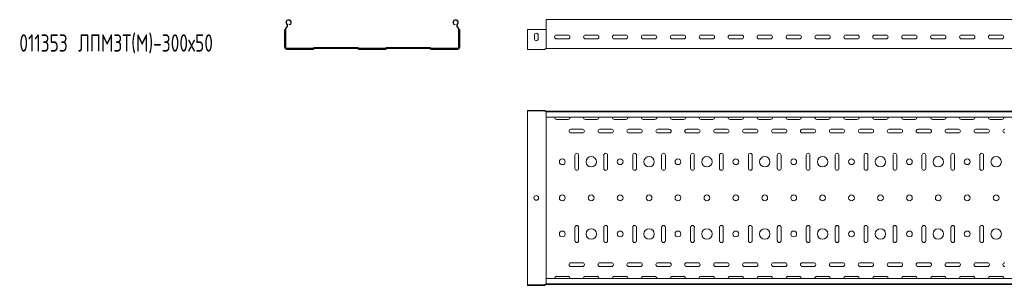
# Model space of a CAD drawing. Header units: millimetres. Extents: x -583 to 2827, y -4183 to -259.
# Tile 2 of 7: x -582 to 1121, y -2874 to -2414. Entities that reach past the tile are written whole.
import ezdxf

# ---------------------------------------------------------------- set-up
doc = ezdxf.new("R2010")
doc.units = ezdxf.units.MM
doc.styles.add('SLDTEXTSTYLE0', font='TXT', dxfattribs={"width": 0.7, "bigfont": 'bigfont'})

msp = doc.modelspace()

# ---------------------------------------------------------------- linework, layer by layer
at = {"color": 7, "linetype": 'Continuous', "lineweight": 15}
for p, q in [((2796.5, -2414), (328.5, -2414)), ((328.5, -2421.5), (328.5, -2414)), ((-123.1, -2431.3), (-123.6, -2431.3)), ((-123.6, -2462.2), (-123.6, -2431.3)), ((-122.6, -2431.3), (-123.1, -2431.3)), ((-122.2, -2431.3), (-122.6, -2431.3)), ((-122.2, -2462.2), (-122.2, -2431.3)), ((-121.5, -2462.2), (-121.5, -2431.3)), ((-120.6, -2427.2), (-120.2, -2426.8)), ((-120.1, -2427.6), (-119.7, -2427.3)), ((-115.4, -2423), (-115.6, -2422.3)), ((170.9, -2423), (171.1, -2422.3)), ((175.3, -2427.3), (175.6, -2427.6)), ((175.8, -2426.8), (176.1, -2427.2)), ((177.1, -2431.3), (177.1, -2462.2)), ((177.8, -2431.3), (177.8, -2462.2)), ((177.8, -2431.3), (178.1, -2431.3)), ((178.1, -2431.3), (178.7, -2431.3)), ((178.7, -2431.3), (179.2, -2431.3)), ((179.2, -2431.3), (179.2, -2462.2)), ((325.8, -2431.3), (296.5, -2431.3)), ((296.5, -2462.2), (296.5, -2431.3)), ((327, -2431.3), (325.8, -2431.3)), ((327.5, -2431.3), (327, -2431.3)), ((328.3, -2431.3), (327.5, -2431.3)), ((328.5, -2431.3), (328.3, -2431.3)), ((328.5, -2426.8), (328.5, -2421.5)), ((328.5, -2427.2), (328.5, -2426.8)), ((328.5, -2431.3), (328.5, -2427.2)), ((328.5, -2462.2), (328.5, -2431.3)), ((308.2, -2440.8), (308.2, -2447.3)), ((314.7, -2447.3), (314.7, -2440.8)), ((366.5, -2440.8), (346.5, -2440.8)), ((346.5, -2447.3), (366.5, -2447.3)), ((416.5, -2440.8), (396.5, -2440.8)), ((396.5, -2447.3), (416.5, -2447.3)), ((466.5, -2440.8), (446.5, -2440.8)), ((446.5, -2447.3), (466.5, -2447.3)), ((516.5, -2440.8), (496.5, -2440.8)), ((496.5, -2447.3), (516.5, -2447.3)), ((566.5, -2440.8), (546.5, -2440.8)), ((546.5, -2447.3), (566.5, -2447.3)), ((616.5, -2440.8), (596.5, -2440.8)), ((596.5, -2447.3), (616.5, -2447.3)), ((666.5, -2440.8), (646.5, -2440.8)), ((646.5, -2447.3), (666.5, -2447.3)), ((716.5, -2440.8), (696.5, -2440.8)), ((696.5, -2447.3), (716.5, -2447.3)), ((766.5, -2440.8), (746.5, -2440.8)), ((746.5, -2447.3), (766.5, -2447.3)), ((816.5, -2440.8), (796.5, -2440.8)), ((796.5, -2447.3), (816.5, -2447.3)), ((866.5, -2440.8), (846.5, -2440.8)), ((846.5, -2447.3), (866.5, -2447.3)), ((916.5, -2440.8), (896.5, -2440.8)), ((896.5, -2447.3), (916.5, -2447.3)), ((966.5, -2440.8), (946.5, -2440.8)), ((946.5, -2447.3), (966.5, -2447.3)), ((1016.5, -2440.8), (996.5, -2440.8)), ((996.5, -2447.3), (1016.5, -2447.3)), ((1066.5, -2440.8), (1046.5, -2440.8)), ((1046.5, -2447.3), (1066.5, -2447.3)), ((1116.5, -2440.8), (1096.5, -2440.8)), ((1096.5, -2447.3), (1116.5, -2447.3)), ((-74.3, -2463.3), (-120.4, -2463.3)), ((-74.3, -2464), (-120.4, -2464)), ((-74.3, -2465.4), (-120.4, -2465.4)), ((-73.2, -2462.8), (-73.3, -2462.9)), ((-72.7, -2463.3), (-72.8, -2463.4)), ((-71.7, -2464.3), (-71.8, -2464.4)), ((2.2, -2462.1), (-71.6, -2462.1)), ((2.2, -2462.8), (-71.6, -2462.8)), ((2.2, -2464.2), (-71.6, -2464.2)), ((-46.2, -2463.8), (-53.2, -2463.8)), ((-23.2, -2463.8), (-46.2, -2463.8)), ((-16.3, -2463.8), (-23.2, -2463.8)), ((2.3, -2464.4), (2.2, -2464.3)), ((3.3, -2463.4), (3.2, -2463.3)), ((3.8, -2462.9), (3.7, -2462.8)), ((50.7, -2463.3), (4.9, -2463.3)), ((50.7, -2464), (4.9, -2464)), ((50.7, -2465.4), (4.9, -2465.4)), ((51.8, -2462.8), (51.7, -2462.9)), ((52.3, -2463.3), (52.2, -2463.4)), ((53.3, -2464.3), (53.2, -2464.4)), ((127.2, -2462.1), (53.4, -2462.1)), ((127.2, -2462.8), (53.4, -2462.8)), ((127.2, -2464.2), (53.4, -2464.2)), ((78.8, -2463.8), (71.8, -2463.8)), ((101.8, -2463.8), (78.8, -2463.8)), ((108.7, -2463.8), (101.8, -2463.8)), ((127.3, -2464.4), (127.2, -2464.3)), ((128.3, -2463.4), (128.2, -2463.3)), ((128.8, -2462.9), (128.7, -2462.8)), ((176, -2463.3), (129.9, -2463.3)), ((176, -2464), (129.9, -2464)), ((176, -2465.4), (129.9, -2465.4)), ((296.5, -2465.4), (296.5, -2462.2)), ((325.8, -2465.4), (296.5, -2465.4)), ((327.5, -2464.4), (327, -2464.9)), ((328.5, -2464), (328.3, -2464)), ((328.5, -2464), (328.5, -2462.2)), ((328.5, -2464), (2796.5, -2464)), ((296.5, -2571.8), (296.5, -2571.1)), ((325.8, -2571.1), (296.5, -2571.1)), ((325.8, -2571.8), (296.5, -2571.8)), ((296.5, -2571.8), (296.5, -2574.3)), ((296.5, -2574.3), (296.5, -2620.4)), ((326.9, -2572.6), (326.5, -2572.1)), ((327.5, -2572.1), (327, -2571.6)), ((328.5, -2572.5), (328.3, -2572.5)), ((328.5, -2573.2), (328.3, -2573.2)), ((328.5, -2573.6), (328.5, -2572.5)), ((328.5, -2572.5), (2796.5, -2572.5)), ((2796.5, -2573.6), (328.5, -2573.6)), ((328.5, -2582.7), (328.5, -2573.6)), ((328.5, -2582.7), (2796.5, -2582.7)), ((328.5, -2582.7), (328.5, -2620.4)), ((366.5, -2586.6), (346.5, -2586.6)), ((416.5, -2586.6), (396.5, -2586.6)), ((466.5, -2586.6), (446.5, -2586.6)), ((516.5, -2586.6), (496.5, -2586.6)), ((566.5, -2586.6), (546.5, -2586.6)), ((616.5, -2586.6), (596.5, -2586.6)), ((666.5, -2586.6), (646.5, -2586.6)), ((716.5, -2586.6), (696.5, -2586.6)), ((766.5, -2586.6), (746.5, -2586.6)), ((816.5, -2586.6), (796.5, -2586.6)), ((866.5, -2586.6), (846.5, -2586.6)), ((916.5, -2586.6), (896.5, -2586.6)), ((966.5, -2586.6), (946.5, -2586.6)), ((1016.5, -2586.6), (996.5, -2586.6)), ((1066.5, -2586.6), (1046.5, -2586.6)), ((1116.5, -2586.6), (1096.5, -2586.6)), ((371.5, -2603.6), (391.5, -2603.6)), ((421.5, -2603.6), (441.5, -2603.6)), ((471.5, -2603.6), (491.5, -2603.6)), ((521.5, -2603.6), (541.5, -2603.6)), ((571.5, -2603.6), (591.5, -2603.6)), ((621.5, -2603.6), (641.5, -2603.6)), ((671.5, -2603.6), (691.5, -2603.6)), ((721.5, -2603.6), (741.5, -2603.6)), ((771.5, -2603.6), (791.5, -2603.6)), ((821.5, -2603.6), (841.5, -2603.6)), ((871.5, -2603.6), (891.5, -2603.6)), ((921.5, -2603.6), (941.5, -2603.6)), ((971.5, -2603.6), (991.5, -2603.6)), ((1021.5, -2603.6), (1041.5, -2603.6)), ((1071.5, -2603.6), (1091.5, -2603.6)), ((296.5, -2620.4), (296.5, -2622.4)), ((328.5, -2620.4), (328.5, -2621.4)), ((391.5, -2610.1), (371.5, -2610.1)), ((441.5, -2610.1), (421.5, -2610.1)), ((491.5, -2610.1), (471.5, -2610.1)), ((541.5, -2610.1), (521.5, -2610.1)), ((591.5, -2610.1), (571.5, -2610.1)), ((641.5, -2610.1), (621.5, -2610.1)), ((691.5, -2610.1), (671.5, -2610.1)), ((741.5, -2610.1), (721.5, -2610.1)), ((791.5, -2610.1), (771.5, -2610.1)), ((841.5, -2610.1), (821.5, -2610.1)), ((891.5, -2610.1), (871.5, -2610.1)), ((941.5, -2610.1), (921.5, -2610.1)), ((991.5, -2610.1), (971.5, -2610.1)), ((1041.5, -2610.1), (1021.5, -2610.1)), ((1091.5, -2610.1), (1071.5, -2610.1)), ((296.5, -2622.4), (296.5, -2622.5)), ((296.5, -2622.5), (296.5, -2623.1)), ((296.5, -2623.1), (296.5, -2696.8)), ((328.5, -2621.4), (328.5, -2621.5)), ((328.5, -2621.5), (328.5, -2623.1)), ((328.5, -2623.1), (328.5, -2696.8)), ((378.2, -2671.5), (378.2, -2648.5)), ((384.7, -2648.5), (384.7, -2671.5)), ((428.2, -2671.5), (428.2, -2648.5)), ((434.7, -2648.5), (434.7, -2671.5)), ((478.2, -2671.5), (478.2, -2648.5)), ((484.7, -2648.5), (484.7, -2671.5)), ((528.2, -2671.5), (528.2, -2648.5)), ((534.7, -2648.5), (534.7, -2671.5)), ((578.2, -2671.5), (578.2, -2648.5)), ((584.7, -2648.5), (584.7, -2671.5)), ((628.2, -2671.5), (628.2, -2648.5)), ((634.7, -2648.5), (634.7, -2671.5)), ((678.2, -2671.5), (678.2, -2648.5)), ((684.7, -2648.5), (684.7, -2671.5)), ((728.2, -2671.5), (728.2, -2648.5)), ((734.7, -2648.5), (734.7, -2671.5)), ((778.2, -2671.5), (778.2, -2648.5)), ((784.7, -2648.5), (784.7, -2671.5)), ((828.2, -2671.5), (828.2, -2648.5)), ((834.7, -2648.5), (834.7, -2671.5)), ((878.2, -2671.5), (878.2, -2648.5)), ((884.7, -2648.5), (884.7, -2671.5)), ((928.2, -2671.5), (928.2, -2648.5)), ((934.7, -2648.5), (934.7, -2671.5)), ((978.2, -2671.5), (978.2, -2648.5)), ((984.7, -2648.5), (984.7, -2671.5)), ((1028.2, -2671.5), (1028.2, -2648.5)), ((1034.7, -2648.5), (1034.7, -2671.5)), ((1078.2, -2671.5), (1078.2, -2648.5)), ((1084.7, -2648.5), (1084.7, -2671.5)), ((296.5, -2696.8), (296.5, -2697.4)), ((296.5, -2697.4), (296.5, -2697.5)), ((296.5, -2697.5), (296.5, -2699.6)), ((296.5, -2699.6), (296.5, -2745.4)), ((328.5, -2696.8), (328.5, -2698.4)), ((328.5, -2698.4), (328.5, -2698.5)), ((328.5, -2698.5), (328.5, -2699.6)), ((328.5, -2699.6), (328.5, -2745.4)), ((296.5, -2745.4), (296.5, -2747.4)), ((296.5, -2747.4), (296.5, -2747.5)), ((296.5, -2747.5), (296.5, -2748.1)), ((296.5, -2748.1), (296.5, -2821.8)), ((328.5, -2745.4), (328.5, -2746.4)), ((328.5, -2746.4), (328.5, -2746.5)), ((328.5, -2746.5), (328.5, -2748.1)), ((328.5, -2748.1), (328.5, -2821.8)), ((378.2, -2796.5), (378.2, -2773.5)), ((384.7, -2773.5), (384.7, -2796.5)), ((428.2, -2796.5), (428.2, -2773.5)), ((434.7, -2773.5), (434.7, -2796.5)), ((478.2, -2796.5), (478.2, -2773.5)), ((484.7, -2773.5), (484.7, -2796.5)), ((528.2, -2796.5), (528.2, -2773.5)), ((534.7, -2773.5), (534.7, -2796.5)), ((578.2, -2796.5), (578.2, -2773.5)), ((584.7, -2773.5), (584.7, -2796.5)), ((628.2, -2796.5), (628.2, -2773.5)), ((634.7, -2773.5), (634.7, -2796.5)), ((678.2, -2796.5), (678.2, -2773.5)), ((684.7, -2773.5), (684.7, -2796.5)), ((728.2, -2796.5), (728.2, -2773.5)), ((734.7, -2773.5), (734.7, -2796.5)), ((778.2, -2796.5), (778.2, -2773.5)), ((784.7, -2773.5), (784.7, -2796.5)), ((828.2, -2796.5), (828.2, -2773.5)), ((834.7, -2773.5), (834.7, -2796.5)), ((878.2, -2796.5), (878.2, -2773.5)), ((884.7, -2773.5), (884.7, -2796.5)), ((928.2, -2796.5), (928.2, -2773.5)), ((934.7, -2773.5), (934.7, -2796.5)), ((978.2, -2796.5), (978.2, -2773.5)), ((984.7, -2773.5), (984.7, -2796.5)), ((1028.2, -2796.5), (1028.2, -2773.5)), ((1034.7, -2773.5), (1034.7, -2796.5)), ((1078.2, -2796.5), (1078.2, -2773.5)), ((1084.7, -2773.5), (1084.7, -2796.5)), ((296.5, -2821.8), (296.5, -2822.4)), ((296.5, -2822.4), (296.5, -2822.5)), ((296.5, -2822.5), (296.5, -2824.6)), ((296.5, -2824.6), (296.5, -2870.7)), ((328.5, -2821.8), (328.5, -2823.4)), ((328.5, -2823.4), (328.5, -2823.5)), ((328.5, -2823.5), (328.5, -2824.6)), ((328.5, -2824.6), (328.5, -2862.2)), ((371.5, -2834.8), (391.5, -2834.8)), ((391.5, -2841.3), (371.5, -2841.3)), ((421.5, -2834.8), (441.5, -2834.8)), ((441.5, -2841.3), (421.5, -2841.3)), ((471.5, -2834.8), (491.5, -2834.8)), ((491.5, -2841.3), (471.5, -2841.3)), ((521.5, -2834.8), (541.5, -2834.8)), ((541.5, -2841.3), (521.5, -2841.3)), ((571.5, -2834.8), (591.5, -2834.8)), ((591.5, -2841.3), (571.5, -2841.3)), ((621.5, -2834.8), (641.5, -2834.8)), ((641.5, -2841.3), (621.5, -2841.3)), ((671.5, -2834.8), (691.5, -2834.8)), ((691.5, -2841.3), (671.5, -2841.3)), ((721.5, -2834.8), (741.5, -2834.8)), ((741.5, -2841.3), (721.5, -2841.3)), ((771.5, -2834.8), (791.5, -2834.8)), ((791.5, -2841.3), (771.5, -2841.3)), ((821.5, -2834.8), (841.5, -2834.8)), ((841.5, -2841.3), (821.5, -2841.3)), ((871.5, -2834.8), (891.5, -2834.8)), ((891.5, -2841.3), (871.5, -2841.3)), ((921.5, -2834.8), (941.5, -2834.8)), ((941.5, -2841.3), (921.5, -2841.3)), ((971.5, -2834.8), (991.5, -2834.8)), ((991.5, -2841.3), (971.5, -2841.3)), ((1021.5, -2834.8), (1041.5, -2834.8)), ((1041.5, -2841.3), (1021.5, -2841.3)), ((1071.5, -2834.8), (1091.5, -2834.8)), ((1091.5, -2841.3), (1071.5, -2841.3)), ((346.5, -2858.3), (366.5, -2858.3)), ((396.5, -2858.3), (416.5, -2858.3)), ((446.5, -2858.3), (466.5, -2858.3)), ((496.5, -2858.3), (516.5, -2858.3)), ((546.5, -2858.3), (566.5, -2858.3)), ((596.5, -2858.3), (616.5, -2858.3)), ((646.5, -2858.3), (666.5, -2858.3)), ((696.5, -2858.3), (716.5, -2858.3)), ((746.5, -2858.3), (766.5, -2858.3)), ((796.5, -2858.3), (816.5, -2858.3)), ((846.5, -2858.3), (866.5, -2858.3)), ((896.5, -2858.3), (916.5, -2858.3)), ((946.5, -2858.3), (966.5, -2858.3)), ((996.5, -2858.3), (1016.5, -2858.3)), ((1046.5, -2858.3), (1066.5, -2858.3)), ((1096.5, -2858.3), (1116.5, -2858.3)), ((296.5, -2870.7), (296.5, -2873.2)), ((296.5, -2873.2), (296.5, -2873.9)), ((325.8, -2873.2), (296.5, -2873.2)), ((325.8, -2873.9), (296.5, -2873.9)), ((326.9, -2872.4), (326.5, -2872.9)), ((327.5, -2872.8), (327, -2873.3)), ((328.5, -2871.8), (328.3, -2871.8)), ((328.5, -2872.5), (328.3, -2872.5)), ((2796.5, -2862.2), (328.5, -2862.2)), ((328.5, -2871.3), (328.5, -2862.2)), ((328.5, -2871.3), (2796.5, -2871.3)), ((328.5, -2872.5), (328.5, -2871.3)), ((328.5, -2872.5), (2796.5, -2872.5))]:
    msp.add_line(p, q, dxfattribs=at)
for centre, radius in [((356.5, -2660), 5), ((406.5, -2660), 9), ((456.5, -2660), 5), ((506.5, -2660), 9), ((556.5, -2660), 5), ((606.5, -2660), 9), ((656.5, -2660), 5), ((706.5, -2660), 9), ((756.5, -2660), 5), ((806.5, -2660), 9), ((856.5, -2660), 5), ((906.5, -2660), 9), ((956.5, -2660), 5), ((1006.5, -2660), 9), ((1056.5, -2660), 5), ((1106.5, -2660), 9), ((311.5, -2722.5), 4), ((356.5, -2722.5), 5), ((406.5, -2722.5), 5), ((456.5, -2722.5), 5), ((506.5, -2722.5), 5), ((556.5, -2722.5), 5), ((606.5, -2722.5), 5), ((656.5, -2722.5), 5), ((706.5, -2722.5), 5), ((756.5, -2722.5), 5), ((806.5, -2722.5), 5), ((856.5, -2722.5), 5), ((906.5, -2722.5), 5), ((956.5, -2722.5), 5), ((1006.5, -2722.5), 5), ((1056.5, -2722.5), 5), ((1106.5, -2722.5), 5), ((356.5, -2785), 5), ((406.5, -2785), 9), ((456.5, -2785), 5), ((506.5, -2785), 9), ((556.5, -2785), 5), ((606.5, -2785), 9), ((656.5, -2785), 5), ((706.5, -2785), 9), ((756.5, -2785), 5), ((806.5, -2785), 9), ((856.5, -2785), 5), ((906.5, -2785), 9), ((956.5, -2785), 5), ((1006.5, -2785), 9), ((1056.5, -2785), 5), ((1106.5, -2785), 9)]:
    msp.add_circle(centre, radius, dxfattribs=at)
for centre, radius, start, end in [((-116.6, -2418.6), 4.55, 285, 219.6825), ((-116.6, -2418.6), 3.85, 285, 219.6825), ((172.1, -2418.6), 4.55, 320.3175, 255), ((172.1, -2418.6), 3.85, 320.3175, 255), ((-116.2, -2431.3), 6, 136.4642, 180), ((-116.2, -2431.3), 5.3, 136.4642, 180), ((-123.1, -2424), 4, 316.4642, 39.6825), ((-123.1, -2424), 4.7, 316.4642, 39.6825), ((178.7, -2424), 4.7, 140.3175, 223.5358), ((178.7, -2424), 4, 140.3175, 223.5358), ((171.8, -2431.3), 5.3, 0, 43.5358), ((171.8, -2431.3), 6, 360, 43.5358), ((311.5, -2440.8), 3.25, 0, 180), ((311.5, -2447.3), 3.25, 180, 0), ((346.5, -2444), 3.25, 90, 270), ((366.5, -2444), 3.25, 270, 90), ((396.5, -2444), 3.25, 90, 270), ((416.5, -2444), 3.25, 270, 90), ((446.5, -2444), 3.25, 90, 270), ((466.5, -2444), 3.25, 270, 90), ((496.5, -2444), 3.25, 90, 270), ((516.5, -2444), 3.25, 270, 90), ((546.5, -2444), 3.25, 90, 270), ((566.5, -2444), 3.25, 270, 90), ((596.5, -2444), 3.25, 90, 270), ((616.5, -2444), 3.25, 270, 90), ((646.5, -2444), 3.25, 90, 270), ((666.5, -2444), 3.25, 270, 90), ((696.5, -2444), 3.25, 90, 270), ((716.5, -2444), 3.25, 270, 90), ((746.5, -2444), 3.25, 90, 270), ((766.5, -2444), 3.25, 270, 90), ((796.5, -2444), 3.25, 90, 270), ((816.5, -2444), 3.25, 270, 90), ((846.5, -2444), 3.25, 90, 270), ((866.5, -2444), 3.25, 270, 90), ((896.5, -2444), 3.25, 90, 270), ((916.5, -2444), 3.25, 270, 90), ((946.5, -2444), 3.25, 90, 270), ((966.5, -2444), 3.25, 270, 90), ((996.5, -2444), 3.25, 90, 270), ((1016.5, -2444), 3.25, 270, 90), ((1046.5, -2444), 3.25, 90, 270), ((1066.5, -2444), 3.25, 270, 90), ((1096.5, -2444), 3.25, 90, 270), ((1116.5, -2444), 3.25, 270, 90), ((-120.4, -2462.2), 3.2, 180, 270), ((-120.4, -2462.2), 1.8, 180, 270), ((-120.4, -2462.2), 1.1, 180, 270), ((-74.3, -2461.8), 1.5, 270, 315), ((-74.3, -2461.8), 2.2, 270, 315), ((-74.3, -2461.8), 3.6, 270, 315), ((-71.6, -2464.3), 2.2, 90, 135), ((-71.6, -2464.3), 1.5, 90, 135), ((-71.6, -2464.3), 0.1, 90, 135), ((-54.6, -2463.2), 0.4, 19.4712, 90), ((-53.2, -2462.7), 1.1, 199.4712, 270), ((-16.3, -2462.7), 1.1, 270, 340.5288), ((-14.9, -2463.2), 0.4, 90, 160.5288), ((2.2, -2464.3), 2.2, 45, 90), ((2.2, -2464.3), 1.5, 45, 90), ((2.2, -2464.3), 0.1, 45, 90), ((4.9, -2461.8), 3.6, 225, 270), ((4.9, -2461.8), 2.2, 225, 270), ((4.9, -2461.8), 1.5, 225, 270), ((50.7, -2461.8), 1.5, 270, 315), ((50.7, -2461.8), 2.2, 270, 315), ((50.7, -2461.8), 3.6, 270, 315), ((53.4, -2464.3), 2.2, 90, 135), ((53.4, -2464.3), 1.5, 90, 135), ((53.4, -2464.3), 0.1, 90, 135), ((70.4, -2463.2), 0.4, 19.4712, 90), ((71.8, -2462.7), 1.1, 199.4712, 270), ((108.7, -2462.7), 1.1, 270, 340.5288), ((110.1, -2463.2), 0.4, 90, 160.5288), ((127.2, -2464.3), 2.2, 45, 90), ((127.2, -2464.3), 1.5, 45, 90), ((127.2, -2464.3), 0.1, 45, 90), ((129.9, -2461.8), 3.6, 225, 270), ((129.9, -2461.8), 2.2, 225, 270), ((129.9, -2461.8), 1.5, 225, 270), ((176, -2462.2), 1.8, 270, 0), ((176, -2462.2), 1.1, 270, 0), ((176, -2462.2), 3.2, 270, 0), ((325.8, -2463.8), 1.6, 270, 317.6859), ((328.3, -2465.1), 1.1, 90, 137.6859), ((325.8, -2572.7), 1.6, 42.3141, 90), ((325.8, -2572.7), 0.9, 42.3141, 90), ((328.3, -2571.4), 1.8, 222.3141, 270), ((328.3, -2571.4), 1.1, 222.3141, 270), ((346.5, -2583.4), 3.25, 167.5493, 270), ((366.5, -2583.4), 3.25, 270, 12.4507), ((396.5, -2583.4), 3.25, 167.5493, 270), ((416.5, -2583.4), 3.25, 270, 12.4507), ((446.5, -2583.4), 3.25, 167.5493, 270), ((466.5, -2583.4), 3.25, 270, 12.4507), ((496.5, -2583.4), 3.25, 167.5493, 270), ((516.5, -2583.4), 3.25, 270, 12.4507), ((546.5, -2583.4), 3.25, 167.5493, 270), ((566.5, -2583.4), 3.25, 270, 12.4507), ((596.5, -2583.4), 3.25, 167.5493, 270), ((616.5, -2583.4), 3.25, 270, 12.4507), ((646.5, -2583.4), 3.25, 167.5493, 270), ((666.5, -2583.4), 3.25, 270, 12.4507), ((696.5, -2583.4), 3.25, 167.5493, 270), ((716.5, -2583.4), 3.25, 270, 12.4507), ((746.5, -2583.4), 3.25, 167.5493, 270), ((766.5, -2583.4), 3.25, 270, 12.4507), ((796.5, -2583.4), 3.25, 167.5493, 270), ((816.5, -2583.4), 3.25, 270, 12.4507), ((846.5, -2583.4), 3.25, 167.5493, 270), ((866.5, -2583.4), 3.25, 270, 12.4507), ((896.5, -2583.4), 3.25, 167.5493, 270), ((916.5, -2583.4), 3.25, 270, 12.4507), ((946.5, -2583.4), 3.25, 167.5493, 270), ((966.5, -2583.4), 3.25, 270, 12.4507), ((996.5, -2583.4), 3.25, 167.5493, 270), ((1016.5, -2583.4), 3.25, 270, 12.4507), ((1046.5, -2583.4), 3.25, 167.5493, 270), ((1066.5, -2583.4), 3.25, 270, 12.4507), ((1096.5, -2583.4), 3.25, 167.5493, 270), ((1116.5, -2583.4), 3.25, 270, 12.4507), ((371.5, -2606.9), 3.25, 90, 270), ((391.5, -2606.9), 3.25, 270, 90), ((421.5, -2606.9), 3.25, 90, 270), ((441.5, -2606.9), 3.25, 270, 90), ((471.5, -2606.9), 3.25, 90, 270), ((491.5, -2606.9), 3.25, 270, 90), ((521.5, -2606.9), 3.25, 90, 270), ((541.5, -2606.9), 3.25, 270, 90), ((571.5, -2606.9), 3.25, 90, 270), ((591.5, -2606.9), 3.25, 270, 90), ((621.5, -2606.9), 3.25, 90, 270), ((641.5, -2606.9), 3.25, 270, 90), ((671.5, -2606.9), 3.25, 90, 270), ((691.5, -2606.9), 3.25, 270, 90), ((721.5, -2606.9), 3.25, 90, 270), ((741.5, -2606.9), 3.25, 270, 90), ((771.5, -2606.9), 3.25, 90, 270), ((791.5, -2606.9), 3.25, 270, 90), ((821.5, -2606.9), 3.25, 90, 270), ((841.5, -2606.9), 3.25, 270, 90), ((871.5, -2606.9), 3.25, 90, 270), ((891.5, -2606.9), 3.25, 270, 90), ((921.5, -2606.9), 3.25, 90, 270), ((941.5, -2606.9), 3.25, 270, 90), ((971.5, -2606.9), 3.25, 90, 270), ((991.5, -2606.9), 3.25, 270, 90), ((1021.5, -2606.9), 3.25, 90, 270), ((1041.5, -2606.9), 3.25, 270, 90), ((1071.5, -2606.9), 3.25, 90, 270), ((1091.5, -2606.9), 3.25, 270, 90), ((1121.5, -2606.9), 3.25, 90, 270), ((381.5, -2648.5), 3.25, 0, 180), ((431.5, -2648.5), 3.25, 0, 180), ((481.5, -2648.5), 3.25, 0, 180), ((531.5, -2648.5), 3.25, 0, 180), ((581.5, -2648.5), 3.25, 0, 180), ((631.5, -2648.5), 3.25, 0, 180), ((681.5, -2648.5), 3.25, 0, 180), ((731.5, -2648.5), 3.25, 0, 180), ((781.5, -2648.5), 3.25, 0, 180), ((831.5, -2648.5), 3.25, 0, 180), ((881.5, -2648.5), 3.25, 0, 180), ((931.5, -2648.5), 3.25, 0, 180), ((981.5, -2648.5), 3.25, 0, 180), ((1031.5, -2648.5), 3.25, 0, 180), ((1081.5, -2648.5), 3.25, 0, 180), ((381.5, -2671.5), 3.25, 180, 0), ((431.5, -2671.5), 3.25, 180, 0), ((481.5, -2671.5), 3.25, 180, 0), ((531.5, -2671.5), 3.25, 180, 0), ((581.5, -2671.5), 3.25, 180, 0), ((631.5, -2671.5), 3.25, 180, 0), ((681.5, -2671.5), 3.25, 180, 0), ((731.5, -2671.5), 3.25, 180, 0), ((781.5, -2671.5), 3.25, 180, 0), ((831.5, -2671.5), 3.25, 180, 0), ((881.5, -2671.5), 3.25, 180, 0), ((931.5, -2671.5), 3.25, 180, 0), ((981.5, -2671.5), 3.25, 180, 0), ((1031.5, -2671.5), 3.25, 180, 0), ((1081.5, -2671.5), 3.25, 180, 0), ((381.5, -2773.5), 3.25, 0, 180), ((431.5, -2773.5), 3.25, 0, 180), ((481.5, -2773.5), 3.25, 0, 180), ((531.5, -2773.5), 3.25, 0, 180), ((581.5, -2773.5), 3.25, 0, 180), ((631.5, -2773.5), 3.25, 0, 180), ((681.5, -2773.5), 3.25, 0, 180), ((731.5, -2773.5), 3.25, 0, 180), ((781.5, -2773.5), 3.25, 0, 180), ((831.5, -2773.5), 3.25, 0, 180), ((881.5, -2773.5), 3.25, 0, 180), ((931.5, -2773.5), 3.25, 0, 180), ((981.5, -2773.5), 3.25, 0, 180), ((1031.5, -2773.5), 3.25, 0, 180), ((1081.5, -2773.5), 3.25, 0, 180), ((381.5, -2796.5), 3.25, 180, 0), ((431.5, -2796.5), 3.25, 180, 0), ((481.5, -2796.5), 3.25, 180, 0), ((531.5, -2796.5), 3.25, 180, 0), ((581.5, -2796.5), 3.25, 180, 0), ((631.5, -2796.5), 3.25, 180, 0), ((681.5, -2796.5), 3.25, 180, 0), ((731.5, -2796.5), 3.25, 180, 0), ((781.5, -2796.5), 3.25, 180, 0), ((831.5, -2796.5), 3.25, 180, 0), ((881.5, -2796.5), 3.25, 180, 0), ((931.5, -2796.5), 3.25, 180, 0), ((981.5, -2796.5), 3.25, 180, 0), ((1031.5, -2796.5), 3.25, 180, 0), ((1081.5, -2796.5), 3.25, 180, 0), ((371.5, -2838), 3.25, 90, 270), ((391.5, -2838), 3.25, 270, 90), ((421.5, -2838), 3.25, 90, 270), ((441.5, -2838), 3.25, 270, 90), ((471.5, -2838), 3.25, 90, 270), ((491.5, -2838), 3.25, 270, 90), ((521.5, -2838), 3.25, 90, 270), ((541.5, -2838), 3.25, 270, 90), ((571.5, -2838), 3.25, 90, 270), ((591.5, -2838), 3.25, 270, 90), ((621.5, -2838), 3.25, 90, 270), ((641.5, -2838), 3.25, 270, 90), ((671.5, -2838), 3.25, 90, 270), ((691.5, -2838), 3.25, 270, 90), ((721.5, -2838), 3.25, 90, 270), ((741.5, -2838), 3.25, 270, 90), ((771.5, -2838), 3.25, 90, 270), ((791.5, -2838), 3.25, 270, 90), ((821.5, -2838), 3.25, 90, 270), ((841.5, -2838), 3.25, 270, 90), ((871.5, -2838), 3.25, 90, 270), ((891.5, -2838), 3.25, 270, 90), ((921.5, -2838), 3.25, 90, 270), ((941.5, -2838), 3.25, 270, 90), ((971.5, -2838), 3.25, 90, 270), ((991.5, -2838), 3.25, 270, 90), ((1021.5, -2838), 3.25, 90, 270), ((1041.5, -2838), 3.25, 270, 90), ((1071.5, -2838), 3.25, 90, 270), ((1091.5, -2838), 3.25, 270, 90), ((1121.5, -2838), 3.25, 90, 270), ((346.5, -2861.5), 3.25, 90, 192.4507), ((366.5, -2861.5), 3.25, 347.5493, 90), ((396.5, -2861.5), 3.25, 90, 192.4507), ((416.5, -2861.5), 3.25, 347.5493, 90), ((446.5, -2861.5), 3.25, 90, 192.4507), ((466.5, -2861.5), 3.25, 347.5493, 90), ((496.5, -2861.5), 3.25, 90, 192.4507), ((516.5, -2861.5), 3.25, 347.5493, 90), ((546.5, -2861.5), 3.25, 90, 192.4507), ((566.5, -2861.5), 3.25, 347.5493, 90), ((596.5, -2861.5), 3.25, 90, 192.4507), ((616.5, -2861.5), 3.25, 347.5493, 90), ((646.5, -2861.5), 3.25, 90, 192.4507), ((666.5, -2861.5), 3.25, 347.5493, 90), ((696.5, -2861.5), 3.25, 90, 192.4507), ((716.5, -2861.5), 3.25, 347.5493, 90), ((746.5, -2861.5), 3.25, 90, 192.4507), ((766.5, -2861.5), 3.25, 347.5493, 90), ((796.5, -2861.5), 3.25, 90, 192.4507), ((816.5, -2861.5), 3.25, 347.5493, 90), ((846.5, -2861.5), 3.25, 90, 192.4507), ((866.5, -2861.5), 3.25, 347.5493, 90), ((896.5, -2861.5), 3.25, 90, 192.4507), ((916.5, -2861.5), 3.25, 347.5493, 90), ((946.5, -2861.5), 3.25, 90, 192.4507), ((966.5, -2861.5), 3.25, 347.5493, 90), ((996.5, -2861.5), 3.25, 90, 192.4507), ((1016.5, -2861.5), 3.25, 347.5493, 90), ((1046.5, -2861.5), 3.25, 90, 192.4507), ((1066.5, -2861.5), 3.25, 347.5493, 90), ((1096.5, -2861.5), 3.25, 90, 192.4507), ((1116.5, -2861.5), 3.25, 347.5493, 90), ((325.8, -2872.3), 0.9, 270, 317.6859), ((325.8, -2872.3), 1.6, 270, 317.6859), ((328.3, -2873.6), 1.8, 90, 137.6859), ((328.3, -2873.6), 1.1, 90, 137.6859)]:
    msp.add_arc(centre, radius, start, end, dxfattribs=at)

# ---------------------------------------------------------------- texts
at = {"color": 7, "linetype": 'Continuous', "lineweight": 0, "insert": (-582.1, -2439.4), "char_height": 30, "attachment_point": 1, "style": 'SLDTEXTSTYLE0'}
msp.add_mtext('011353 \\M+1844C\\M+18450\\M+1844D\\M+18448\\M+18453(\\M+1844D)-300\\M+1848750', dxfattribs=at)

doc.saveas('drawing.dxf')
